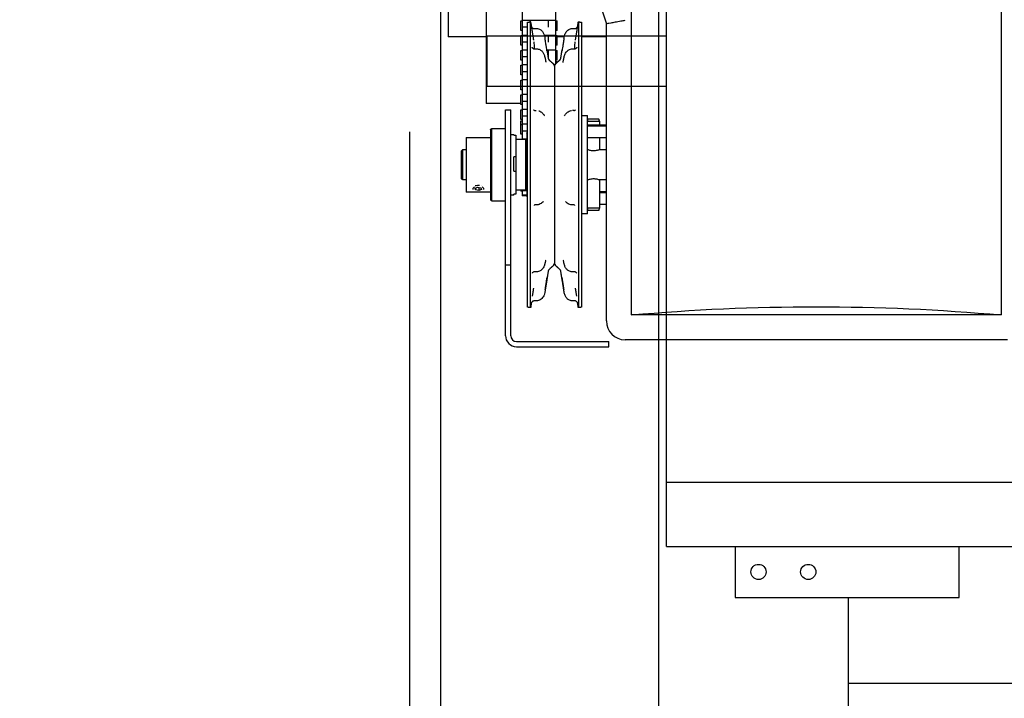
# Model space of a CAD drawing. Header units: inches. Extents: x 169.6 to 213.8, y 195 to 266.5.
# Tile 5 of 50: x 176.171 to 177.185, y 204.253 to 204.952. Entities that reach past the tile are written whole.
import ezdxf

# ---------------------------------------------------------------- set-up
doc = ezdxf.new("R2010")
doc.units = ezdxf.units.IN
doc.header["$LTSCALE"] = 0.25
doc.header["$MEASUREMENT"] = 0
doc.layers.add('ANNOTATIONS', color=1, linetype='Continuous')
doc.layers.add('RHX LH F.O.H.', color=7, linetype='Continuous')
doc.styles.add('ARIAL', font='arial.ttf', dxfattribs={"height": 0.09375})
doc.dimstyles.new('STANDARD$0', dxfattribs={"dimtxt": 0.09375, "dimasz": 0.09375, "dimexe": 0.03125, "dimexo": 0.046875, "dimgap": 0.09, "dimtad": 0, "dimtih": 1, "dimtoh": 1, "dimdec": 4, "dimzin": 0, "dimdsep": 46, "dimtxsty": 'ARIAL', "dimcen": 0.09, "dimadec": 0, "dimazin": 0, "dimtfac": 1, "dimtdec": 4, "dimtofl": 0, "dimtmove": 0, "dimatfit": 1, "dimfxl": 1, "dimtolj": 1, "dimtzin": 0, "dimarcsym": 0})

# ---------------------------------------------------------------- blocks, each defined once
blk = doc.blocks.new('*D20')
at = {"layer": 'ANNOTATIONS', "color": 0, "lineweight": -2, "transparency": 16777216}
for p, q in [((176.5724, 204.837), (176.5724, 203.2433)), ((177.0248, 203.8411), (177.0248, 203.2433)), ((176.4787, 203.2746), (176.3591, 203.2746)), ((177.1186, 203.2746), (177.2123, 203.2746))]:
    blk.add_line(p, q, dxfattribs=at)
at = {"layer": 'ANNOTATIONS', "color": 0, "transparency": 16777216}
for points in [[(176.4787, 203.2902), (176.4787, 203.259), (176.5724, 203.2746)], [(177.1186, 203.2902), (177.1186, 203.259), (177.0248, 203.2746)]]:
    blk.add_solid(points, dxfattribs=at)
at = {"layer": 'defpoints', "color": 0, "transparency": 16777216}
for p in [(176.5724, 204.8838), (177.0248, 203.888), (176.5724, 203.2746)]:
    blk.add_point(p, dxfattribs=at)
at = {"layer": 'ANNOTATIONS', "color": 0, "transparency": 16777216, "insert": (176.106, 203.2746), "char_height": 0.09375, "attachment_point": 5, "style": 'ARIAL'}
blk.add_mtext('\\A1;5 1/2"', dxfattribs=at)

msp = doc.modelspace()

# ---------------------------------------------------------------- linework, layer by layer
at = {"layer": 'RHX LH F.O.H.', "linetype": 'Continuous'}
for p, q in [((177.18205, 205.44833), (177.18205, 204.64833)), ((176.60477, 200.65979), (176.60477, 205.40979)), ((176.82946, 200.65979), (176.82946, 205.40979)), ((176.83734, 204.40979), (176.83734, 205.40979)), ((176.68859, 205.26641), (176.68859, 204.82922)), ((176.72334, 204.90731), (176.72334, 205.26641)), ((176.65135, 205.05354), (176.65135, 204.86604)), ((176.8008, 205.03146), (176.8008, 204.64833)), ((176.61234, 204.98479), (176.61234, 204.93479)), ((176.68721, 204.94134), (176.68721, 204.95134)), ((176.69397, 204.6563), (176.69397, 204.94978)), ((176.69659, 204.95161), (176.69659, 204.9502)), ((176.69718, 204.65579), (176.69718, 204.95029)), ((176.71534, 204.95161), (176.71534, 204.94466)), ((176.72471, 204.94134), (176.72471, 204.95134)), ((176.74643, 204.95029), (176.74643, 204.65579)), ((176.74964, 204.94978), (176.74964, 204.6563)), ((176.77526, 204.64208), (176.77526, 204.94823)), ((176.68721, 204.92607), (176.68721, 204.93607)), ((176.69397, 204.94466), (176.68859, 204.94466)), ((176.71534, 204.93634), (176.71534, 204.92939)), ((176.72471, 204.92607), (176.72471, 204.93607)), ((176.69397, 204.92939), (176.68859, 204.92939)), ((176.68721, 204.91081), (176.68721, 204.92081)), ((176.71534, 204.92107), (176.71534, 204.91412)), ((176.72471, 204.91081), (176.72471, 204.92081)), ((176.68721, 204.89554), (176.68721, 204.90554)), ((176.69397, 204.91412), (176.68859, 204.91412)), ((176.72471, 204.90925), (176.72471, 204.90853)), ((176.69397, 204.89886), (176.68859, 204.89886)), ((176.7218, 204.90454), (176.7218, 204.70154)), ((176.68721, 204.88027), (176.68721, 204.89027)), ((176.68721, 204.86501), (176.68721, 204.87501)), ((176.69397, 204.88359), (176.68859, 204.88359)), ((176.69397, 204.86832), (176.68859, 204.86832)), ((176.6713, 204.62694), (176.6713, 204.85954)), ((176.6767, 204.62694), (176.6767, 204.85954)), ((176.68721, 204.84974), (176.68721, 204.85974)), ((176.70192, 204.85893), (176.70308, 204.85893)), ((176.74169, 204.85893), (176.74053, 204.85893)), ((176.68721, 204.83447), (176.68721, 204.84836)), ((176.69397, 204.85306), (176.68859, 204.85306)), ((176.7558, 204.76052), (176.7558, 204.85364)), ((176.7558, 204.84792), (176.76819, 204.84792)), ((176.76763, 204.84992), (176.75635, 204.84992)), ((176.76819, 204.84792), (176.76819, 204.84399)), ((176.6558, 204.83904), (176.6558, 204.76704)), ((176.6573, 204.76554), (176.6573, 204.84054)), ((176.6799, 204.8335), (176.6799, 204.83422)), ((176.69397, 204.83779), (176.68859, 204.83779)), ((176.6933, 204.83572), (176.6933, 204.77036)), ((176.77526, 204.84382), (176.7558, 204.84382)), ((176.77526, 204.84282), (176.7558, 204.84282)), ((176.6308, 204.83117), (176.6308, 204.77492)), ((176.6799, 204.8335), (176.68205, 204.8335)), ((176.68205, 204.8335), (176.68205, 204.77275)), ((176.6918, 204.82922), (176.6918, 204.77687)), ((176.76819, 204.83079), (176.76819, 204.8186)), ((176.6258, 204.81714), (176.6258, 204.78894)), ((176.6273, 204.78744), (176.6273, 204.81864)), ((176.6799, 204.7964), (176.6799, 204.81114)), ((176.68205, 204.81114), (176.6799, 204.81114)), ((176.6799, 204.7964), (176.68205, 204.7964)), ((176.76819, 204.78749), (176.76819, 204.75817)), ((176.64016, 204.77877), (176.64273, 204.77989)), ((176.64058, 204.77714), (176.64016, 204.77877)), ((176.64058, 204.77896), (176.64058, 204.77714)), ((176.64387, 204.77657), (176.64058, 204.77714)), ((176.64273, 204.77989), (176.64603, 204.77933)), ((176.64387, 204.7797), (176.64387, 204.77657)), ((176.64645, 204.77769), (176.64387, 204.77657)), ((176.64603, 204.77933), (176.64645, 204.77769)), ((176.64643, 204.78121), (176.64628, 204.78125)), ((176.68721, 204.77687), (176.68721, 204.77596)), ((176.68859, 204.77687), (176.68859, 204.77096)), ((176.68859, 204.7764), (176.6933, 204.7764)), ((176.77526, 204.77513), (176.76819, 204.77513)), ((176.77526, 204.77413), (176.76819, 204.77413)), ((176.68205, 204.77275), (176.6799, 204.77275)), ((176.6799, 204.77187), (176.6799, 204.77275)), ((176.76819, 204.75817), (176.7558, 204.75817)), ((176.7558, 204.75244), (176.7558, 204.75817)), ((176.75635, 204.75617), (176.76763, 204.75617)), ((176.6713, 204.70004), (176.6767, 204.70004)), ((177.18205, 204.64833), (176.8008, 204.64833)), ((177.1883, 204.62278), (176.79455, 204.62278)), ((176.6827, 204.62094), (176.7778, 204.62094)), ((176.6827, 204.61554), (176.7778, 204.61554)), ((176.7778, 204.61554), (176.7778, 204.62094)), ((182.21234, 204.4756), (176.83734, 204.4756)), ((176.83734, 204.40979), (182.21234, 204.40979)), ((176.90798, 204.40979), (176.90798, 204.35737)), ((177.13878, 204.35737), (177.13878, 204.40979)), ((176.90798, 204.35737), (177.13878, 204.35737)), ((177.02484, 200.65979), (177.02484, 204.35737))]:
    msp.add_line(p, q, dxfattribs=at)
at = {"layer": 'RHX LH F.O.H.'}
for p, q in [((176.65214, 204.93574), (176.83734, 204.93574)), ((176.65214, 204.93574), (176.65214, 204.88384)), ((176.65214, 204.88384), (176.83734, 204.88384))]:
    msp.add_line(p, q, dxfattribs=at)
at = {"layer": 'RHX LH F.O.H.', "color": 7}
msp.add_line((177.02484, 204.26901), (182.02484, 204.26901), dxfattribs=at)
at = {"layer": 'RHX LH F.O.H.', "linetype": 'Continuous'}
for centre in [(176.93203, 204.38358), (176.98321, 204.38358)]:
    msp.add_circle(centre, 0.00781, dxfattribs=at)
for centre, radius, start, end in [((177.05864, 205.04833), 0.30055, 160.54663, 199.45337), ((176.71842, 204.91314), 0.00313, 189, 228.32635), ((176.71868, 204.90454), 0.00312, 0, 48.32635), ((176.72493, 204.90454), 0.00313, 131.67365, 180), ((176.72519, 204.91314), 0.00312, 311.67365, 351), ((176.6433, 204.76911), 0.0125, 83.60484, 104.51042), ((176.71842, 204.69294), 0.00313, 131.67365, 171), ((176.71868, 204.70154), 0.00312, 311.67365, 0), ((176.72493, 204.70154), 0.00313, 180, 228.32635), ((176.72519, 204.69294), 0.00312, 9, 48.32635), ((176.79455, 204.64208), 0.0193, 180, 270), ((176.6827, 204.62694), 0.0114, 180, 270), ((176.6827, 204.62694), 0.006, 180, 270)]:
    msp.add_arc(centre, radius, start, end, dxfattribs=at)
at = {"layer": 'RHX LH F.O.H.', "linetype": 'Continuous', "extrusion": (0, 0, -1)}
msp.add_ellipse((176.99143, 203.93508), major_axis=(-1.25, 0), ratio=0.5773503, start_param=1.417699, end_param=1.7238937, dxfattribs=at)
at = {"layer": 'RHX LH F.O.H.', "linetype": 'Continuous'}
for points in [[(176.68721, 204.95134), (176.68859, 204.95134)], [(176.72334, 204.95161), (176.68859, 204.95161)], [(176.69397, 204.94978), (176.69718, 204.95029)], [(176.69718, 204.95029), (176.6984, 204.94256)], [(176.72334, 204.95134), (176.72471, 204.95134)], [(176.74518, 204.94243), (176.74643, 204.95029)], [(176.74643, 204.95029), (176.74964, 204.94978)], [(176.77526, 204.94823), (176.77548, 204.94827)], [(176.68859, 204.94134), (176.68721, 204.94134)], [(176.68721, 204.93607), (176.68859, 204.93607)], [(176.69397, 204.93634), (176.68859, 204.93634)], [(176.6984, 204.94256), (176.69886, 204.93968)], [(176.69886, 204.93968), (176.70016, 204.93139)], [(176.70092, 204.94332), (176.70308, 204.94332)], [(176.72334, 204.93634), (176.71135, 204.93634)], [(176.72471, 204.94134), (176.72334, 204.94134)], [(176.72334, 204.93607), (176.72471, 204.93607)], [(176.74053, 204.94332), (176.74269, 204.94332)], [(176.74345, 204.93139), (176.74475, 204.93968)], [(176.65135, 204.93479), (176.61234, 204.93479)], [(176.68859, 204.92607), (176.68721, 204.92607)], [(176.71226, 204.93182), (176.71204, 204.9332)], [(176.72471, 204.92607), (176.72334, 204.92607)], [(176.73186, 204.93479), (176.72471, 204.93479)], [(176.73156, 204.9332), (176.73134, 204.93182)], [(176.77526, 204.93479), (176.74964, 204.93479)], [(176.68721, 204.92081), (176.68859, 204.92081)], [(176.69397, 204.92107), (176.68859, 204.92107)], [(176.70116, 204.9225), (176.70308, 204.9225)], [(176.71394, 204.92141), (176.71533, 204.91265)], [(176.72334, 204.92107), (176.714, 204.92107)], [(176.72334, 204.92081), (176.72471, 204.92081)], [(176.72827, 204.91265), (176.72967, 204.92146)], [(176.74053, 204.9225), (176.74246, 204.9225)], [(176.68859, 204.91081), (176.68721, 204.91081)], [(176.68721, 204.90554), (176.68859, 204.90554)], [(176.69397, 204.90581), (176.68859, 204.90581)], [(176.71634, 204.91081), (176.72076, 204.90687)], [(176.72207, 204.90581), (176.72153, 204.90581)], [(176.72285, 204.90687), (176.72727, 204.91081)], [(176.72471, 204.91081), (176.72334, 204.91081)], [(176.72334, 204.90925), (176.72471, 204.90925)], [(176.68859, 204.89554), (176.68721, 204.89554)], [(176.68721, 204.89027), (176.68859, 204.89027)], [(176.69397, 204.89054), (176.68859, 204.89054)], [(176.68859, 204.88027), (176.68721, 204.88027)], [(176.68721, 204.87501), (176.68859, 204.87501)], [(176.69397, 204.87527), (176.68859, 204.87527)], [(176.68721, 204.86604), (176.65135, 204.86604)], [(176.68859, 204.86501), (176.68721, 204.86501)], [(176.6713, 204.85954), (176.6767, 204.85954)], [(176.68721, 204.85974), (176.68859, 204.85974)], [(176.69397, 204.86001), (176.68859, 204.86001)], [(176.68859, 204.84974), (176.68721, 204.84974)], [(176.68721, 204.84836), (176.68859, 204.84836)], [(176.68721, 204.84447), (176.68859, 204.84447)], [(176.69397, 204.84474), (176.68859, 204.84474)], [(176.74964, 204.85374), (176.7558, 204.85364)], [(176.7558, 204.84792), (176.75635, 204.84992)], [(176.76819, 204.84792), (176.76763, 204.84992)], [(176.6558, 204.83904), (176.6573, 204.84054)], [(176.6573, 204.84054), (176.6713, 204.84054)], [(176.6767, 204.83422), (176.6799, 204.83422)], [(176.68859, 204.83447), (176.68721, 204.83447)], [(176.6933, 204.83572), (176.69397, 204.83639)], [(176.7558, 204.84399), (176.77526, 204.84399)], [(176.6308, 204.83117), (176.6558, 204.83117)], [(176.68205, 204.82922), (176.6918, 204.82922)], [(176.6933, 204.82947), (176.68859, 204.82947)], [(176.6918, 204.82922), (176.6933, 204.82772)], [(176.77526, 204.83079), (176.7558, 204.83079)], [(176.6258, 204.81714), (176.6273, 204.81864)], [(176.6273, 204.81864), (176.6308, 204.81864)], [(176.76822, 204.81864), (176.77526, 204.81864)], [(176.6273, 204.78744), (176.6258, 204.78894)], [(176.6308, 204.78744), (176.6273, 204.78744)], [(176.77526, 204.78744), (176.76822, 204.78744)], [(176.6558, 204.77492), (176.6308, 204.77492)], [(176.64877, 204.77821), (176.64857, 204.77769)], [(176.6918, 204.77687), (176.68205, 204.77687)], [(176.68859, 204.77653), (176.68721, 204.77653)], [(176.68859, 204.77596), (176.68721, 204.77596)], [(176.6933, 204.77837), (176.6918, 204.77687)], [(176.76819, 204.77529), (176.77526, 204.77529)], [(176.6573, 204.76554), (176.6558, 204.76704)], [(176.6713, 204.76554), (176.6573, 204.76554)], [(176.6799, 204.77187), (176.6767, 204.77187)], [(176.6933, 204.77153), (176.68859, 204.77153)], [(176.6933, 204.77096), (176.68859, 204.77096)], [(176.69397, 204.7697), (176.6933, 204.77036)], [(176.70336, 204.76176), (176.70238, 204.76176)], [(176.74122, 204.76176), (176.74025, 204.76176)], [(176.7558, 204.75817), (176.7558, 204.76052)], [(176.75635, 204.75617), (176.7558, 204.75817)], [(176.76763, 204.75617), (176.76819, 204.75817)], [(176.77526, 204.76209), (176.76819, 204.76209)], [(176.7558, 204.75244), (176.74964, 204.75234)], [(176.70308, 204.69267), (176.70127, 204.69267)], [(176.71533, 204.69343), (176.71394, 204.68468)], [(176.72076, 204.69921), (176.71634, 204.69528)], [(176.72727, 204.69528), (176.72285, 204.69921)], [(176.72967, 204.68462), (176.72827, 204.69343)], [(176.74234, 204.69267), (176.74053, 204.69267)], [(176.70016, 204.67605), (176.69886, 204.66755)], [(176.71226, 204.67426), (176.71204, 204.67288)], [(176.73156, 204.67288), (176.73134, 204.67426)], [(176.74475, 204.66755), (176.74345, 204.67605)], [(176.70308, 204.66277), (176.70092, 204.66277)], [(176.74269, 204.66277), (176.74053, 204.66277)], [(176.69718, 204.65579), (176.69397, 204.6563)], [(176.69791, 204.66041), (176.69718, 204.65579)], [(176.7456, 204.66107), (176.74571, 204.66046)], [(176.74643, 204.65579), (176.74569, 204.66044)], [(176.74964, 204.6563), (176.74643, 204.65579)]]:
    msp.add_open_spline(points, degree=1, dxfattribs=at)
for points, knots in [([(176.74268, 204.94336), (176.74295, 204.94336), (176.74351, 204.94336), (176.74427, 204.9437), (176.74488, 204.94417), (176.74528, 204.94466), (176.74552, 204.94509), (176.74564, 204.94539), (176.74568, 204.94555), (176.74571, 204.94564), (176.74572, 204.94568), (176.74571, 204.94568), (176.74571, 204.94567)], [0, 0, 0, 0, 0.15909805, 0.34233971, 0.49544429, 0.62437673, 0.72811846, 0.79843918, 0.84300829, 0.88793543, 0.95374128, 1, 1, 1, 1]), ([(176.79423, 204.95154), (176.79421, 204.95153), (176.79285, 204.95129), (176.7894, 204.95068), (176.7842, 204.94978), (176.77946, 204.94895), (176.7762, 204.94839), (176.77572, 204.94831), (176.77548, 204.94827)], [0, 0, 0, 0, 0.0022426, 0.1416198, 0.359137, 0.5736758, 0.7868148, 1, 1, 1, 1]), ([(176.6979, 204.94563), (176.69791, 204.9456), (176.69792, 204.94555), (176.69799, 204.94534), (176.69816, 204.94492), (176.69857, 204.94429), (176.69932, 204.94369), (176.70018, 204.94333), (176.70072, 204.94336), (176.70092, 204.94337)], [0, 0, 0, 0, 0.0674835, 0.1242754, 0.2110287, 0.3926766, 0.6291078, 0.8673532, 1, 1, 1, 1]), ([(176.70307, 204.94327), (176.70321, 204.94328), (176.704, 204.94337), (176.70536, 204.94303), (176.70698, 204.94236), (176.7083, 204.94142), (176.70938, 204.94032), (176.71026, 204.93905), (176.71097, 204.93759), (176.71154, 204.93587), (176.71185, 204.93438), (176.712, 204.93344), (176.71204, 204.9332)], [0, 0, 0, 0, 0.02791851, 0.15971973, 0.27489135, 0.38158973, 0.48369246, 0.58493453, 0.69307203, 0.80916169, 0.95022524, 1, 1, 1, 1]), ([(176.73156, 204.9332), (176.73165, 204.9337), (176.73187, 204.93507), (176.7324, 204.93706), (176.73337, 204.93915), (176.73466, 204.94089), (176.73633, 204.94222), (176.73819, 204.94302), (176.7396, 204.94337), (176.7404, 204.94329), (176.74053, 204.94327)], [0, 0, 0, 0, 0.1016154, 0.2821879, 0.413057, 0.5651217, 0.714733, 0.8377329, 0.9734011, 1, 1, 1, 1]), ([(176.74475, 204.93968), (176.74478, 204.93987), (176.74494, 204.94089), (176.74507, 204.94174), (176.74518, 204.94243)], [0, 0, 0, 0, 0.1913666, 1, 1, 1, 1]), ([(176.70044, 204.92957), (176.7005, 204.92905), (176.7008, 204.92669), (176.70082, 204.92435), (176.70084, 204.92253)], [0, 0, 0, 0, 0.2231371, 1, 1, 1, 1]), ([(176.71414, 204.92016), (176.7141, 204.9204), (176.71399, 204.92111), (176.71362, 204.92341), (176.713, 204.92722), (176.71251, 204.93029), (176.71226, 204.93182)], [0, 0, 0, 0, 0.1451661, 0.4297798, 0.7153252, 1, 1, 1, 1]), ([(176.73134, 204.93182), (176.73121, 204.93096), (176.73083, 204.92858), (176.73025, 204.92505), (176.72971, 204.92176), (176.72955, 204.9207), (176.72947, 204.92016)], [0, 0, 0, 0, 0.1603083, 0.4409487, 0.7198749, 1, 1, 1, 1]), ([(176.7428, 204.92257), (176.74277, 204.92305), (176.74265, 204.92538), (176.74294, 204.92772), (176.74317, 204.92957)], [0, 0, 0, 0, 0.20935946, 1, 1, 1, 1]), ([(176.69857, 204.92401), (176.69857, 204.924), (176.69857, 204.92398), (176.69872, 204.92372), (176.69909, 204.92327), (176.69978, 204.92278), (176.70055, 204.92248), (176.70103, 204.92254), (176.70115, 204.92255)], [0, 0, 0, 0, 0.1564903, 0.3067624, 0.4651589, 0.6752819, 0.919887, 1, 1, 1, 1]), ([(176.70308, 204.92243), (176.70344, 204.92244), (176.70442, 204.92248), (176.70591, 204.92204), (176.70742, 204.92129), (176.70868, 204.9203), (176.70973, 204.91913), (176.71057, 204.9178), (176.71123, 204.9163), (176.71163, 204.91499), (176.71179, 204.91422), (176.71184, 204.91398)], [0, 0, 0, 0, 0.0810488, 0.2162239, 0.338209, 0.4554393, 0.5690811, 0.6853563, 0.8075063, 0.9384796, 1, 1, 1, 1]), ([(176.73176, 204.91397), (176.7318, 204.91416), (176.73196, 204.91492), (176.73238, 204.91632), (176.73316, 204.91807), (176.73429, 204.91969), (176.73572, 204.92099), (176.73739, 204.92193), (176.73901, 204.92246), (176.7401, 204.92244), (176.74053, 204.92244)], [0, 0, 0, 0, 0.04852712, 0.19071248, 0.33546181, 0.48155149, 0.62798567, 0.76077981, 0.90464848, 1, 1, 1, 1]), ([(176.74245, 204.92257), (176.74266, 204.92255), (176.74319, 204.92252), (176.74393, 204.92285), (176.74453, 204.92329), (176.74486, 204.92369), (176.74501, 204.92393), (176.74505, 204.92403), (176.74504, 204.92401), (176.74504, 204.924)], [0, 0, 0, 0, 0.1407811, 0.3536169, 0.53114, 0.6796246, 0.8088071, 0.9530585, 1, 1, 1, 1]), ([(176.71186, 204.91387), (176.71192, 204.91362), (176.71204, 204.91311), (176.71215, 204.91249), (176.71221, 204.91218)], [0, 0, 0, 0, 0.5030222, 1, 1, 1, 1]), ([(176.71221, 204.91224), (176.71233, 204.91163), (176.71257, 204.91046), (176.71284, 204.90934), (176.71302, 204.90872), (176.71302, 204.90872), (176.71302, 204.90873)], [0, 0, 0, 0, 0.3250836, 0.6273331, 0.8717582, 1, 1, 1, 1]), ([(176.73057, 204.90868), (176.73057, 204.9087), (176.7306, 204.90876), (176.73077, 204.90935), (176.73103, 204.91046), (176.73126, 204.91149), (176.73139, 204.91218), (176.7314, 204.91223)], [0, 0, 0, 0, 0.1526519, 0.3811092, 0.6632992, 0.9797315, 1, 1, 1, 1]), ([(176.7314, 204.91221), (176.73145, 204.91251), (176.73157, 204.9131), (176.73169, 204.91361), (176.73174, 204.91387)], [0, 0, 0, 0, 0.4970369, 1, 1, 1, 1]), ([(176.70031, 204.85953), (176.70031, 204.85953), (176.70031, 204.85952), (176.70075, 204.85911), (176.70146, 204.859), (176.7018, 204.85894)], [0, 0, 0, 0, 0.2878102, 0.6509496, 1, 1, 1, 1]), ([(176.70552, 204.85853), (176.70566, 204.85851), (176.70645, 204.85836), (176.70773, 204.85765), (176.70921, 204.85656), (176.71034, 204.85529), (176.71104, 204.85427), (176.71131, 204.85369), (176.71139, 204.85352)], [0, 0, 0, 0, 0.0453376, 0.275513, 0.4909049, 0.6987864, 0.9172092, 1, 1, 1, 1]), ([(176.73222, 204.85353), (176.73238, 204.85383), (176.73277, 204.8546), (176.73372, 204.85587), (176.73516, 204.85722), (176.73697, 204.85823), (176.7384, 204.85878), (176.73919, 204.85881), (176.73925, 204.85881)], [0, 0, 0, 0, 0.1364864, 0.344687, 0.5528188, 0.7651266, 0.9822898, 1, 1, 1, 1]), ([(176.74184, 204.859), (176.74203, 204.859), (176.74262, 204.85899), (176.74318, 204.8594), (176.74335, 204.8596), (176.74332, 204.85955), (176.74331, 204.85954)], [0, 0, 0, 0, 0.1904793, 0.5720495, 0.9364558, 1, 1, 1, 1]), ([(176.76822, 204.81861), (176.76824, 204.81862), (176.7683, 204.81864), (176.76772, 204.81841), (176.76657, 204.81801), (176.76486, 204.81757), (176.76281, 204.8173), (176.76073, 204.81735), (176.75886, 204.81765), (176.75728, 204.81809), (176.75616, 204.8185), (176.75581, 204.81864), (176.7558, 204.81864), (176.7558, 204.81864)], [0, 0, 0, 0, 0.0457898, 0.1447137, 0.2467175, 0.3554655, 0.4651792, 0.5669625, 0.6647706, 0.7682239, 0.8783935, 0.98633, 1, 1, 1, 1]), ([(176.7558, 204.78744), (176.75587, 204.78747), (176.75599, 204.78752), (176.75698, 204.78789), (176.75847, 204.78834), (176.76041, 204.78871), (176.76252, 204.78879), (176.76449, 204.78858), (176.76621, 204.78818), (176.76753, 204.78774), (176.76827, 204.78746), (176.76823, 204.78747), (176.76822, 204.78747)], [0, 0, 0, 0, 0.1017672, 0.2033671, 0.3093467, 0.4199886, 0.5255273, 0.6237493, 0.7240432, 0.8321068, 0.9422323, 1, 1, 1, 1]), ([(176.63802, 204.77769), (176.63797, 204.77776), (176.63772, 204.77807), (176.63789, 204.77876), (176.63844, 204.77961), (176.63918, 204.78006), (176.6395, 204.78026)], [0, 0, 0, 0, 0.0935813, 0.4242465, 0.7521639, 1, 1, 1, 1]), ([(176.64712, 204.78024), (176.64737, 204.78009), (176.64808, 204.77969), (176.64865, 204.77895), (176.64874, 204.77843), (176.64877, 204.77821)], [0, 0, 0, 0, 0.2479502, 0.680364, 1, 1, 1, 1]), ([(176.71037, 204.76517), (176.71015, 204.7649), (176.70954, 204.76413), (176.70811, 204.76304), (176.70617, 204.76215), (176.7045, 204.76172), (176.70355, 204.76181), (176.70334, 204.76183)], [0, 0, 0, 0, 0.1455513, 0.4004103, 0.6599954, 0.9239987, 1, 1, 1, 1]), ([(176.74025, 204.7618), (176.74014, 204.76179), (176.73927, 204.7617), (176.73772, 204.76207), (176.73582, 204.76285), (176.73429, 204.76394), (176.73354, 204.76478), (176.73319, 204.76518)], [0, 0, 0, 0, 0.0415403, 0.3096472, 0.554406, 0.7855356, 1, 1, 1, 1]), ([(176.70241, 204.7617), (176.70213, 204.7617), (176.70145, 204.76169), (176.70089, 204.76124), (176.70085, 204.76119), (176.70083, 204.76117)], [0, 0, 0, 0, 0.2901527, 0.6811282, 1, 1, 1, 1]), ([(176.74275, 204.7612), (176.74276, 204.76119), (176.74277, 204.76118), (176.74239, 204.7615), (176.74166, 204.76183), (176.74128, 204.76175), (176.74125, 204.76174)], [0, 0, 0, 0, 0.1934424, 0.5749166, 0.96787077, 1, 1, 1, 1]), ([(176.71217, 204.70243), (176.71212, 204.70215), (176.71198, 204.70153), (176.71185, 204.701), (176.71177, 204.70071)], [0, 0, 0, 0, 0.4505684, 1, 1, 1, 1]), ([(176.71275, 204.70466), (176.71274, 204.70463), (176.71271, 204.70455), (176.71251, 204.70385), (176.71232, 204.70311), (176.7122, 204.7025), (176.71217, 204.70239)], [0, 0, 0, 0, 0.24064571, 0.55712846, 0.92091086, 1, 1, 1, 1]), ([(176.73143, 204.7024), (176.73133, 204.70284), (176.73114, 204.70372), (176.73095, 204.70441), (176.73082, 204.70475), (176.73085, 204.70467), (176.73085, 204.70467)], [0, 0, 0, 0, 0.3573759, 0.7148076, 0.9917197, 1, 1, 1, 1]), ([(176.73184, 204.70068), (176.7318, 204.70084), (176.73166, 204.70136), (176.73152, 204.70201), (176.73143, 204.70246)], [0, 0, 0, 0, 0.290879, 1, 1, 1, 1]), ([(176.70125, 204.69263), (176.70116, 204.69264), (176.70072, 204.6927), (176.70001, 204.69244), (176.69933, 204.69201), (176.69895, 204.69159), (176.69878, 204.69133), (176.69874, 204.69123), (176.69875, 204.69126), (176.69875, 204.69126)], [0, 0, 0, 0, 0.0657078, 0.3074331, 0.505697, 0.6737418, 0.8202298, 0.9762743, 1, 1, 1, 1]), ([(176.71175, 204.70061), (176.71173, 204.70051), (176.71158, 204.69984), (176.71116, 204.69856), (176.71036, 204.69691), (176.70926, 204.69542), (176.70791, 204.69419), (176.7063, 204.69328), (176.70466, 204.69273), (176.70355, 204.69273), (176.70308, 204.69273)], [0, 0, 0, 0, 0.0285259, 0.1819581, 0.3236869, 0.4650274, 0.6083322, 0.7436427, 0.8922525, 1, 1, 1, 1]), ([(176.74053, 204.69273), (176.74005, 204.69273), (176.73898, 204.69273), (176.73743, 204.69324), (176.73596, 204.69402), (176.73473, 204.69504), (176.73371, 204.69624), (176.73289, 204.69759), (176.73226, 204.69908), (176.73195, 204.70013), (176.73184, 204.70064), (176.73184, 204.70065)], [0, 0, 0, 0, 0.10956079, 0.24515866, 0.37094923, 0.49138236, 0.61050965, 0.73527096, 0.85971923, 0.99879892, 1, 1, 1, 1]), ([(176.74484, 204.69129), (176.74485, 204.69128), (176.74486, 204.69125), (176.74478, 204.6914), (176.7445, 204.69178), (176.74391, 204.69228), (176.74312, 204.69265), (176.74255, 204.69263), (176.74234, 204.69262)], [0, 0, 0, 0, 0.0701824, 0.2430565, 0.4019732, 0.6053405, 0.8548981, 1, 1, 1, 1]), ([(176.71226, 204.67428), (176.7124, 204.67515), (176.71278, 204.67756), (176.71335, 204.68129), (176.71389, 204.68495), (176.71405, 204.68635), (176.71414, 204.68705)], [0, 0, 0, 0, 0.1603097, 0.4409504, 0.7198744, 1, 1, 1, 1]), ([(176.71394, 204.68468), (176.71384, 204.68401), (176.7136, 204.68255), (176.71299, 204.67883), (176.71251, 204.67578), (176.71226, 204.67426)], [0, 0, 0, 0, 0.2930587, 0.6470708, 1, 1, 1, 1]), ([(176.72947, 204.68705), (176.72951, 204.68672), (176.72961, 204.68575), (176.72998, 204.68309), (176.73061, 204.67896), (176.7311, 204.67584), (176.73134, 204.67428)], [0, 0, 0, 0, 0.1451664, 0.4297775, 0.7153249, 1, 1, 1, 1]), ([(176.73134, 204.67426), (176.73121, 204.67513), (176.73083, 204.6775), (176.73026, 204.68098), (176.72982, 204.68368), (176.7297, 204.68444), (176.72967, 204.68462)], [0, 0, 0, 0, 0.19880626, 0.54684224, 0.8927485, 1, 1, 1, 1]), ([(176.71204, 204.67288), (176.71196, 204.67238), (176.71173, 204.67101), (176.71121, 204.66902), (176.71024, 204.66693), (176.70895, 204.6652), (176.70728, 204.66386), (176.70542, 204.66307), (176.70401, 204.66271), (176.7032, 204.6628), (176.70307, 204.66281)], [0, 0, 0, 0, 0.10161, 0.2821728, 0.4130356, 0.5650911, 0.7146957, 0.8376892, 0.9733501, 1, 1, 1, 1]), ([(176.74053, 204.66282), (176.74039, 204.6628), (176.73961, 204.66271), (176.73825, 204.66306), (176.73663, 204.66372), (176.7353, 204.66466), (176.73422, 204.66576), (176.73334, 204.66704), (176.73263, 204.66849), (176.73207, 204.67021), (176.73175, 204.6717), (176.7316, 204.67264), (176.73156, 204.67288)], [0, 0, 0, 0, 0.02786062, 0.15966912, 0.27484774, 0.38155329, 0.48366176, 0.58490961, 0.69305335, 0.80915102, 0.95022267, 1, 1, 1, 1]), ([(176.70093, 204.66273), (176.70064, 204.66272), (176.70006, 204.66272), (176.69929, 204.66236), (176.6987, 204.66189), (176.69831, 204.6614), (176.69808, 204.66098), (176.69797, 204.66068), (176.69792, 204.66053), (176.6979, 204.66044), (176.69789, 204.66039), (176.69789, 204.66039), (176.6979, 204.66047), (176.69791, 204.6605)], [0, 0, 0, 0, 0.1460187, 0.2996186, 0.4282712, 0.5364764, 0.6230824, 0.6808837, 0.7182955, 0.757237, 0.8152603, 0.9241536, 1, 1, 1, 1]), ([(176.74571, 204.66045), (176.74571, 204.66042), (176.74572, 204.66036), (176.7457, 204.66049), (176.74564, 204.66066), (176.7455, 204.66106), (176.74512, 204.6617), (176.74438, 204.66234), (176.7435, 204.66274), (176.74292, 204.66272), (176.74269, 204.66272)], [0, 0, 0, 0, 0.1674917, 0.23358426, 0.28170644, 0.33981309, 0.49094821, 0.68092298, 0.87487808, 1, 1, 1, 1])]:
    msp.add_open_spline(points, degree=3, knots=knots, dxfattribs=at)

# ---------------------------------------------------------------- dimensions: what is measured, and where the dimension line sits
at = {"layer": 'ANNOTATIONS'}
dim = msp.add_linear_dim(base=(176.57241, 203.27459), p1=(177.02484, 203.88797), p2=(176.57241, 204.88384), angle=180, text='5 1/2"', dimstyle='STANDARD$0', dxfattribs=at)
dim.commit()
dim.dimension.update_dxf_attribs({"geometry": '*D20', "text_midpoint": (176.10598, 203.27459), "dimtype": 160})

doc.saveas('drawing.dxf')
